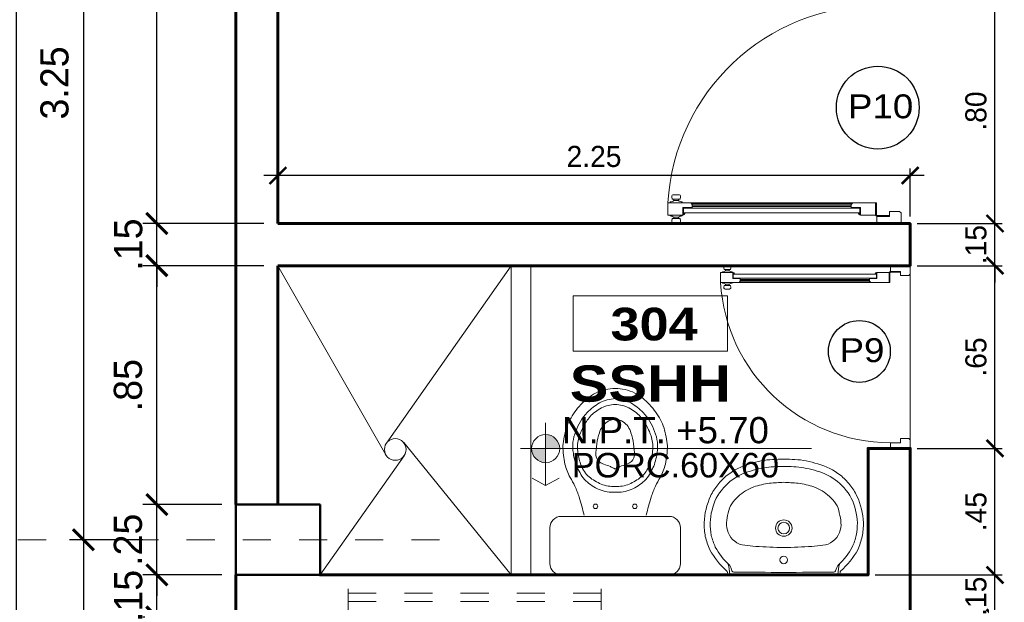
# Model space of a CAD drawing. Header units: metres. Extents: x -13 to 533, y -25 to 219.
# Tile 48 of 99: x 46.27 to 49.77, y 6.15 to 8.22. Entities that reach past the tile are written whole.
import ezdxf
from ezdxf.enums import TextEntityAlignment as Align

# ---------------------------------------------------------------- set-up
doc = ezdxf.new("R2010")
doc.units = ezdxf.units.M
doc.linetypes.add('DASHDOT', pattern=[1, 0.5, -0.25, 0, -0.25])
doc.linetypes.add('HIDDEN', pattern=[0.375, 0.25, -0.125])
for name, color, linetype, lineweight in [('COLUMNAS', 5, 'Continuous', 80), ('COTAS', 4, 'Continuous', 13), ('EJES', 251, 'Continuous', 20), ('LAYER2', 1, 'Continuous', 20), ('NPT', 255, 'Continuous', 13), ('Pluma 0.2', 252, 'Continuous', 20), ('PLUMA 0.8', 1, 'Continuous', 60), ('SANITARIOS', 54, 'Continuous', 18), ('TEXTO', 14, 'Continuous', 40), ('Textos', 7, 'Continuous', 0), ('VANOS', 254, 'Continuous', 20)]:
    doc.layers.add(name, color=color, linetype=linetype, lineweight=lineweight)
doc.layers.add('PLUMA 0.05', color=7, linetype='Continuous', lineweight=5, true_color=0x9c9c9c)
doc.layers.add('TEXTURAS', color=7, linetype='Continuous', lineweight=5, true_color=0x8a8a8a)
doc.styles.add('ARIAL BLACK', font='txt', dxfattribs={"height": 0.1})
doc.styles.add('STYLE1', font='arial.ttf', dxfattribs={"height": 0.3})
doc.styles.add('TEXTOCENT', font='GOTHIC.TTF')
doc.dimstyles.new('PLANTA50', dxfattribs={"dimscale": 0.5, "dimtxt": 0.2, "dimasz": 0.15, "dimexe": 0.1, "dimexo": 0.1, "dimgap": 0.1, "dimtad": 2, "dimzin": 7, "dimdsep": 46, "dimtxsty": 'TEXTOCENT', "dimblk": 'ARCHTICK', "dimcen": 0.2, "dimdle": 0.1, "dimclrd": 8, "dimclre": 8, "dimclrt": 256, "dimaunit": 1, "dimadec": 0, "dimazin": 0, "dimtfac": 1, "dimtix": 1, "dimtmove": 2, "dimatfit": 3, "dimldrblk": 'ARCHTICK', "dimfxl": 1, "dimtolj": 1, "dimtzin": 0, "dimarcsym": 0})

# ---------------------------------------------------------------- blocks, each defined once
blk = doc.blocks.new('1P-RAPIDJET')
at = {"layer": 'SANITARIOS'}
for p, q in [((-0.066, 0.2325), (-0.194, 0.2325)), ((-0.234, 0.1925), (-0.234, -0.1925)), ((-0.026, 0.1925), (-0.026, -0.1925)), ((-0.066, -0.2325), (-0.194, -0.2325))]:
    blk.add_line(p, q, dxfattribs=at)
blk.add_lwpolyline([(-0.6035, -0.0994, 0.110475), (-0.536, -0.14, 0.150926), (-0.4588, -0.1487, 0.078629), (-0.4065, -0.1344, 0.023063), (-0.3828, -0.1218, 0.079496), (-0.3609, -0.1041, 0.043876), (-0.343, -0.082, 0.078546), (-0.33, -0.0564, 0.12239), (-0.32, 0, 0.12239), (-0.33, 0.0564, 0.078546), (-0.343, 0.082, 0.043876), (-0.3609, 0.1041, 0.079496), (-0.3828, 0.1218, 0.023063), (-0.4065, 0.1344, 0.078629), (-0.4588, 0.1487, 0.150926), (-0.536, 0.14, 0.110475), (-0.6035, 0.0994)], format="xyb", dxfattribs=at)
blk.add_lwpolyline([(-0.632, 0, 0.124923), (-0.6199, -0.049, 0.086582), (-0.5891, -0.0895, 0.045482), (-0.5523, -0.1137, 0.073677), (-0.5089, -0.1307, 0.097099), (-0.4603, -0.1325, 0.045483), (-0.4157, -0.1213, 0.134931), (-0.3747, -0.0926, 0.067604), (-0.3487, -0.0496, 0.107442), (-0.341, 0, 0.107442), (-0.3487, 0.0496, 0.067604), (-0.3747, 0.0926, 0.134931), (-0.4157, 0.1213, 0.045483), (-0.4603, 0.1325, 0.097099), (-0.5089, 0.1307, 0.073677), (-0.5523, 0.1137, 0.045482), (-0.5891, 0.0895, 0.086582), (-0.6199, 0.049, 0.124923)], format="xyb", close=True, dxfattribs=at)
for centre in [(-0.27, 0.07), (-0.27, -0.07)]:
    blk.add_circle(centre, 0.008, dxfattribs=at)
for centre, radius, start, end in [((-0.194, 0.1925), 0.04, 90, 180), ((-0.066, 0.1925), 0.04, 0, 90), ((-0.4426, -0.2057), 0.394, 96.1855, 105.5661), ((-0.4849, -0.1004), 0.2864, 76.8945, 90.0108), ((-0.4638, -0.0084), 0.192, 61.6428, 76.8245), ((-0.4365, -0.085), 0.2848, 126.4923, 140.031), ((-0.4744, -0.0392), 0.2255, 109.1214, 125.6552), ((-0.2441, 0.3587), 0.2361, 237.0321, 245.6458), ((-0.193, 0.4582), 0.3479, 244.747, 251.691), ((0.2547, 2.0219), 1.9742, 253.6128, 255.5327), ((-0.4368, -0.0603), 0.2694, 144.0186, 151.1819), ((-0.4483, -0.055), 0.2192, 135.1371, 149.7569), ((-0.565, 0.0035), 0.1241, 165.1704, 181.6122), ((-0.544, 0.0047), 0.1442, 153.2719, 167.7777), ((-0.5537, 0.006), 0.0975, 149.5453, 166.4572), ((-0.5139, -0.0107), 0.069, 105.0207, 145.0309), ((-0.4487, -0.2082), 0.2769, 90.4579, 107.4607), ((-0.4541, 0.0351), 0.0338, 28.4628, 84.4674), ((-0.6212, -0.0401), 0.217, 21.8484, 24.9044), ((3.0083, 1.2898), 3.6487, 200.0209, 200.417), ((-0.4868, -0.0113), 0.1666, 166.0612, 176.108), ((-0.5261, 0), 0.0529, 146.9127, 213.0873), ((-0.689, -0.1256), 0.3123, 24.7212, 27.1554), ((-0.4095, 0), 0.00651, 309.8456, 50.1544), ((-0.565, -0.0035), 0.1241, 178.3878, 194.8296), ((-0.4868, 0.0113), 0.1666, 183.892, 193.9388), ((-0.5537, -0.006), 0.0975, 193.5428, 210.4547), ((-0.5139, 0.0107), 0.069, 214.9691, 254.9793), ((3.0083, -1.2898), 3.6487, 159.583, 159.9791), ((-0.689, 0.1256), 0.3123, 332.8446, 335.2788), ((-0.544, -0.0047), 0.1442, 192.2223, 206.7281), ((-0.4368, 0.0603), 0.2694, 208.8181, 215.9814), ((-0.4483, 0.055), 0.2192, 210.2431, 224.8629), ((-0.4487, 0.2082), 0.2769, 252.5393, 269.5421), ((-0.4541, -0.0351), 0.0338, 275.5326, 331.5372), ((-0.6212, 0.0401), 0.217, 335.0956, 338.1516), ((-0.4365, 0.085), 0.2848, 219.969, 233.5077), ((-0.193, -0.4582), 0.3479, 108.309, 115.253), ((0.2547, -2.0219), 1.9742, 104.4673, 106.3872), ((-0.4744, 0.0392), 0.2255, 234.3448, 250.8786), ((-0.4426, 0.2057), 0.394, 254.4339, 263.8145), ((-0.4638, 0.0084), 0.192, 283.1755, 298.3572), ((-0.2441, -0.3587), 0.2361, 114.3542, 122.9679), ((-0.4849, 0.1004), 0.2864, 269.9892, 283.1055), ((-0.194, -0.1925), 0.04, 180, 270), ((-0.066, -0.1925), 0.04, 270, 0)]:
    blk.add_arc(centre, radius, start, end, dxfattribs=at)
blk = doc.blocks.new('A$C387263C3')
at = {"layer": 'PLUMA 0.05', "lineweight": 9}
blk.add_arc((0.0378, 0.108), 0.9309, 0, 86.6744, dxfattribs=at)
at = {"layer": 'Pluma 0.2', "lineweight": 9}
for p, q in [((0.0035, 0.9893), (0.0035, 1.0121)), ((0.0035, 0.9893), (0.0035, 1.0121)), ((0.0216, 1.018), (0.0123, 1.0203)), ((0.0216, 1.018), (0.0123, 1.0203)), ((0.0216, 0.9835), (0.0216, 1.018)), ((0.0216, 0.9835), (0.0216, 1.018)), ((0.0216, 1.0109), (0.0277, 1.0109)), ((0.0216, 1.0109), (0.0277, 1.0109)), ((0.0277, 0.9906), (0.0277, 1.0109)), ((0.0277, 0.9906), (0.0277, 1.0109)), ((0.0334, 1.027), (0.0378, 1.027)), ((0.0334, 1.027), (0.0378, 1.027)), ((0.0918, 1.0373), (0.0378, 1.0373)), ((0.0378, 1.0373), (0.0918, 1.0373)), ((0.0378, 0.9705), (0.0378, 1.0373)), ((0.0918, 1.0373), (0.0378, 1.0373)), ((0.0378, 1.0373), (0.0918, 1.0373)), ((0.0378, 0.9705), (0.0378, 1.0373)), ((0.0918, 0.9362), (0.0918, 1.0373)), ((0.0918, 0.9362), (0.0918, 1.0373)), ((0.0962, 1.027), (0.0918, 1.027)), ((0.0962, 1.027), (0.0918, 1.027)), ((0.108, 1.0109), (0.1019, 1.0109)), ((0.1019, 0.9906), (0.1019, 1.0109)), ((0.108, 1.0109), (0.1019, 1.0109)), ((0.1019, 0.9906), (0.1019, 1.0109)), ((0.108, 1.018), (0.1192, 1.0203)), ((0.108, 1.018), (0.1192, 1.0203)), ((0.108, 0.9835), (0.108, 1.018)), ((0.108, 0.9835), (0.108, 1.018)), ((0.128, 0.9893), (0.128, 1.0121)), ((0.128, 0.9893), (0.128, 1.0121)), ((0.0005, 0.997), (0.0005, 1.0044)), ((0.0005, 1.0044), (0.0035, 1.0044)), ((0.0005, 0.997), (0.0005, 1.0044)), ((0.0005, 1.0044), (0.0035, 1.0044)), ((0.0035, 0.997), (0.0005, 0.997)), ((0.0035, 0.997), (0.0005, 0.997)), ((0.0035, 1.0044), (0.0035, 0.997)), ((0.0035, 1.0044), (0.0035, 0.997)), ((0.0216, 0.9835), (0.0123, 0.9812)), ((0.0216, 0.9835), (0.0123, 0.9812)), ((0.0216, 0.9906), (0.0277, 0.9906)), ((0.0216, 0.9906), (0.0277, 0.9906)), ((0.0334, 0.9744), (0.0378, 0.9744)), ((0.0334, 0.9744), (0.0378, 0.9744)), ((0.0706, 0.9705), (0.0378, 0.9705)), ((0.0706, 0.9705), (0.0378, 0.9705)), ((0.0447, 0.9683), (0.0378, 0.9683)), ((0.0447, 0.9683), (0.0378, 0.9683)), ((0.0447, 0.9614), (0.0447, 0.9683)), ((0.0447, 0.9614), (0.0447, 0.9683)), ((0.0468, 0.9683), (0.0684, 0.9683)), ((0.0684, 0.9683), (0.0468, 0.9683)), ((0.0468, 0.5394), (0.0468, 0.9683)), ((0.0468, 0.514), (0.0468, 0.9683)), ((0.0468, 0.9683), (0.0684, 0.9683)), ((0.0684, 0.9683), (0.0468, 0.9683)), ((0.0468, 0.5394), (0.0468, 0.9683)), ((0.0468, 0.514), (0.0468, 0.9683)), ((0.0684, 0.9293), (0.0684, 0.9683)), ((0.0684, 0.9293), (0.0684, 0.9683)), ((0.0706, 0.9293), (0.0706, 0.9705)), ((0.0706, 0.9293), (0.0706, 0.9705)), ((0.0962, 0.9744), (0.0918, 0.9744)), ((0.0962, 0.9744), (0.0918, 0.9744)), ((0.108, 0.9906), (0.1019, 0.9906)), ((0.108, 0.9906), (0.1019, 0.9906)), ((0.108, 0.9835), (0.1192, 0.9812)), ((0.108, 0.9835), (0.1192, 0.9812)), ((0.0684, 0.9293), (0.0676, 0.9285)), ((0.0684, 0.9293), (0.0676, 0.9285)), ((0.0684, 0.9276), (0.0676, 0.9285)), ((0.0684, 0.9276), (0.0676, 0.9285)), ((0.0684, 0.5394), (0.0684, 0.9276)), ((0.0684, 0.514), (0.0684, 0.9276)), ((0.0684, 0.5394), (0.0684, 0.9276)), ((0.0684, 0.514), (0.0684, 0.9276)), ((0.0849, 0.9293), (0.0706, 0.9293)), ((0.0849, 0.9293), (0.0706, 0.9293)), ((0.0754, 0.2225), (0.0754, 0.9293)), ((0.0754, 0.2225), (0.0754, 0.9293)), ((0.0818, 0.2225), (0.0818, 0.9293)), ((0.0818, 0.2225), (0.0818, 0.9293)), ((0.0849, 0.9293), (0.0918, 0.9362)), ((0.0849, 0.9293), (0.0918, 0.9362)), ((0.0882, 0.2193), (0.0882, 0.9325)), ((0.0882, 0.2193), (0.0882, 0.9325)), ((0.09, 0.2174), (0.09, 0.9344)), ((0.09, 0.2174), (0.09, 0.9344)), ((0.0918, 0.2156), (0.0918, 0.9362)), ((0.0918, 0.2156), (0.0918, 0.9362)), ((0.0468, 0.5394), (0.0468, 0.1835)), ((0.0468, 0.5394), (0.0468, 0.1835)), ((0.0684, 0.5394), (0.0684, 0.2242)), ((0.0684, 0.5394), (0.0684, 0.2242)), ((0.0468, 0.514), (0.0468, 0.1835)), ((0.0468, 0.514), (0.0468, 0.1835)), ((0.0684, 0.514), (0.0684, 0.2242)), ((0.0684, 0.514), (0.0684, 0.2242)), ((0.0684, 0.2242), (0.0676, 0.2233)), ((0.0684, 0.2242), (0.0676, 0.2233)), ((0.0684, 0.2225), (0.0676, 0.2233)), ((0.0684, 0.2225), (0.0676, 0.2233)), ((0.0684, 0.2225), (0.0684, 0.1835)), ((0.0684, 0.2225), (0.0684, 0.1835)), ((0.0706, 0.2225), (0.0706, 0.1813)), ((0.0849, 0.2225), (0.0706, 0.2225)), ((0.0706, 0.2225), (0.0706, 0.1813)), ((0.0849, 0.2225), (0.0706, 0.2225)), ((0.0849, 0.2225), (0.0918, 0.2156)), ((0.0849, 0.2225), (0.0918, 0.2156)), ((0.0447, 0.1835), (0.0378, 0.1835)), ((0.0447, 0.1835), (0.0378, 0.1835)), ((0.0378, 0.1813), (0.0378, 0.1145)), ((0.0706, 0.1813), (0.0378, 0.1813)), ((0.0378, 0.1813), (0.0378, 0.1145)), ((0.0706, 0.1813), (0.0378, 0.1813)), ((0.0447, 0.1904), (0.0447, 0.1835)), ((0.0447, 0.1904), (0.0447, 0.1835)), ((0.0468, 0.1835), (0.0684, 0.1835)), ((0.0684, 0.1835), (0.0468, 0.1835)), ((0.0468, 0.1835), (0.0684, 0.1835)), ((0.0684, 0.1835), (0.0468, 0.1835)), ((0.0918, 0.2156), (0.0918, 0.1145)), ((0.0918, 0.2156), (0.0918, 0.1145)), ((0, 0), (0, 0.108)), ((0, 0.108), (0.0313, 0.108)), ((0, 0), (0, 0.108)), ((0, 0.108), (0.0313, 0.108)), ((0.0313, 0.0518), (0.0313, 0.108)), ((0.0313, 0.0518), (0.0313, 0.108)), ((0.0335, 0.054), (0.0335, 0.108)), ((0.0335, 0.108), (0.0356, 0.108)), ((0.0335, 0.054), (0.0335, 0.108)), ((0.0335, 0.108), (0.0356, 0.108)), ((0.0356, 0.054), (0.0356, 0.108)), ((0.0356, 0.054), (0.0356, 0.108)), ((0.0918, 0.1145), (0.0378, 0.1145)), ((0.0378, 0.1145), (0.0918, 0.1145)), ((0.0918, 0.1145), (0.0378, 0.1145)), ((0.0378, 0.1145), (0.0918, 0.1145)), ((0.0378, 0.1102), (0.0378, 0.1123)), ((0.0918, 0.1123), (0.0378, 0.1123)), ((0.0378, 0.1102), (0.0378, 0.1123)), ((0.0918, 0.1123), (0.0378, 0.1123)), ((0.0378, 0.1102), (0.0918, 0.1102)), ((0.0378, 0.1102), (0.0918, 0.1102)), ((0.0918, 0.1123), (0.0918, 0.1102)), ((0.0918, 0.1123), (0.0918, 0.1102)), ((0.9687, 0.0518), (0.9687, 0.108)), ((1, 0.108), (0.9687, 0.108)), ((0.9687, 0.0518), (0.9687, 0.108)), ((1, 0.108), (0.9687, 0.108)), ((1, 0), (1, 0.108)), ((1, 0), (1, 0.108)), ((0.0313, 0.0518), (0.054, 0.0518)), ((0.0313, 0.0518), (0.054, 0.0518)), ((0.0356, 0.054), (0.0335, 0.054)), ((0.0356, 0.054), (0.0335, 0.054)), ((0.054, 0.0069), (0.054, 0.0518)), ((0.054, 0.0069), (0.054, 0.0518)), ((0.9687, 0.0518), (0.946, 0.0518)), ((0.946, 0.0069), (0.946, 0.0518)), ((0.9687, 0.0518), (0.946, 0.0518)), ((0.946, 0.0069), (0.946, 0.0518)), ((0, 0), (0.0471, 0)), ((0, 0), (0.0471, 0)), ((0.0471, 0), (0.054, 0.0069)), ((0.0471, 0), (0.054, 0.0069)), ((0.9529, 0), (0.946, 0.0069)), ((0.9529, 0), (0.946, 0.0069)), ((1, 0), (0.9529, 0)), ((1, 0), (0.9529, 0))]:
    blk.add_line(p, q, dxfattribs=at)
for centre, major_axis, ratio, start_param, end_param in [((0.0116, 1.0121), (0.00575, 0.00575), 1, 0.703792, 2.356194), ((0.0116, 1.0121), (0.00575, 0.00575), 1, 0.703792, 2.356194), ((0.0078, 1.0271), (0.0182, 0.0182), 1, -1.468973, -0.787147), ((0.0078, 1.0271), (0.0182, 0.0182), 1, -1.468973, -0.787147), ((0.1218, 1.0271), (0.0182, -0.0182), 1, 3.92874, 4.610566), ((0.1218, 1.0271), (0.0182, -0.0182), 1, 3.92874, 4.610566), ((0.1198, 1.0121), (0.00575, 0.00575), 1, -0.785398, 0.867005), ((0.1198, 1.0121), (0.00575, 0.00575), 1, -0.785398, 0.867005), ((0.0116, 0.9893), (0.00575, -0.00575), 1, 3.926991, 5.579394), ((0.0116, 0.9893), (0.00575, -0.00575), 1, 3.926991, 5.579394), ((0.0078, 0.9744), (0.0182, -0.0182), 1, 0.787147, 1.468973), ((0.0078, 0.9744), (0.0182, -0.0182), 1, 0.787147, 1.468973), ((0.0447, 0.9683), (0.00485, -0.00485), 1, 3.926991, 5.497787), ((0.0447, 0.9683), (0.00485, -0.00485), 1, 3.926991, 5.497787), ((0.1218, 0.9744), (0.0182, 0.0182), 1, 1.672619, 2.354445), ((0.1218, 0.9744), (0.0182, 0.0182), 1, 1.672619, 2.354445), ((0.1198, 0.9893), (0.00575, -0.00575), 1, 5.41618, 7.068584), ((0.1198, 0.9893), (0.00575, -0.00575), 1, 5.41618, 7.068584), ((0.0447, 0.1835), (0.00485, 0.00485), 1, 0.785398, 2.356194), ((0.0447, 0.1835), (0.00485, 0.00485), 1, 0.785398, 2.356194), ((0.0356, 0.1102), (0.00153, 0.00153), 0.999998, 2.531896, 8.815081), ((0.0356, 0.1102), (0.00153, 0.00153), 0.999998, 2.531896, 8.815081)]:
    blk.add_ellipse(centre, major_axis=major_axis, ratio=ratio, start_param=start_param, end_param=end_param, dxfattribs=at)
blk = doc.blocks.new('2P-ACQUABELL')
at = {"layer": 'SANITARIOS'}
for p, q in [((-0.2215, -0.0335), (-0.2224, -0.0408)), ((-0.2175, -0.03), (0.2175, -0.03)), ((-0.2134, -0.0335), (-0.2174, -0.0638)), ((0.2134, -0.0335), (0.2174, -0.0638)), ((0.2215, -0.0335), (0.2224, -0.0408)), ((-0.2051, -0.0455), (-0.2096, -0.0595)), ((0.2051, -0.0455), (0.2096, -0.0595))]:
    blk.add_line(p, q, dxfattribs=at)
for centre, radius in [((0, -0.089), 0.015), ((0, -0.215), 0.0325), ((0, -0.215), 0.023)]:
    blk.add_circle(centre, radius, dxfattribs=at)
for centre, radius, start, end in [((-0.2175, -0.034), 0.004, 90, 172.4054), ((-0.2094, -0.034), 0.004, 90, 172.4054), ((0.2094, -0.034), 0.004, 7.5946, 90), ((0.2175, -0.034), 0.004, 7.5946, 90), ((-0.0249, -0.2739), 0.3038, 131.1373, 151.6384), ((-0.0249, -0.2739), 0.2798, 133.0884, 151.4601), ((-0.2294, -0.0399), 0.007, 311.1373, 352.4054), ((-0.2412, -0.0606), 0.024, 315.3999, 352.4054), ((-0.2324, -0.0521), 0.024, 313.0884, 341.9333), ((-0.1972, -0.0499), 0.009, 90.5514, 150.4426), ((0, -20.5436), 20.5036, 89.44861, 90.55139), ((0.1972, -0.0499), 0.009, 29.5574, 89.4486), ((0.2324, -0.0521), 0.024, 198.0667, 226.9116), ((0.0249, -0.2739), 0.2798, 28.5399, 46.9116), ((0.2412, -0.0606), 0.024, 187.5946, 224.6001), ((0.2294, -0.0399), 0.007, 187.5946, 228.8627), ((0.0249, -0.2739), 0.3038, 28.3616, 48.8627), ((-0.0075, -0.2576), 0.3122, 155.7961, 165.8494), ((-0.0075, -0.2576), 0.2882, 155.9695, 165.6766), ((-0.1469, -0.2242), 0.0776, 95.375, 159.6774), ((-0.0888, -0.5935), 0.4512, 92.8254, 98.3234), ((0.0309, -2.1427), 2.0049, 90.8834, 94.0611), ((-0.0309, -2.1427), 2.0049, 85.9389, 89.1166), ((0.0888, -0.5935), 0.4512, 81.6766, 87.1746), ((0.1469, -0.2242), 0.0776, 20.3226, 84.625), ((0.0075, -0.2576), 0.2882, 14.3234, 24.0305), ((0.0075, -0.2576), 0.3122, 14.1506, 24.2039), ((0, -0.236), 0.315, 170, 180), ((0, -0.236), 0.291, 170.1713, 179.8942), ((0, -0.236), 0.291, 0.1058, 9.8287), ((0, -0.236), 0.315, 360, 10), ((-0.1434, -0.2297), 0.0829, 156.9322, 184.3334), ((0.1434, -0.2297), 0.0829, 355.6666, 23.0678), ((-0.0334, -0.2234), 0.2819, 182.5589, 204.7332), ((-0.0334, -0.2234), 0.2579, 182.6778, 182.7973), ((-0.093, -0.2325), 0.198, 181.0271, 195.6927), ((-0.0838, -0.2324), 0.1422, 181.4363, 197.2981), ((0.0838, -0.2324), 0.1422, 342.7019, 358.5637), ((0.093, -0.2325), 0.198, 344.3073, 358.9729), ((0.0334, -0.2234), 0.2819, 335.2668, 357.4411), ((0.0334, -0.2234), 0.2579, 357.2027, 357.3222), ((-0.1069, -0.2497), 0.1804, 191.6033, 223.3179), ((-0.1188, -0.257), 0.1023, 189.9961, 211.8152), ((-0.0923, -0.2367), 0.1356, 213.1837, 229.6305), ((0.0923, -0.2367), 0.1356, 310.3695, 326.8163), ((0.1188, -0.257), 0.1023, 328.1848, 350.0039), ((0.1069, -0.2497), 0.1804, 316.6821, 348.3967), ((-0.0964, -0.2501), 0.2135, 205.2834, 219.6859), ((-0.0645, -0.2208), 0.166, 225.857, 250.8658), ((0.0645, -0.2208), 0.166, 289.1342, 314.143), ((0.0964, -0.2501), 0.2135, 320.3141, 334.7166), ((-0.0969, -0.2606), 0.2066, 217.5489, 232.134), ((-0.0773, -0.2365), 0.2113, 220.4156, 246.175), ((-0.017, -0.0764), 0.3181, 251.3145, 262.8177), ((0.017, -0.0764), 0.3181, 277.1823, 288.6855), ((0.0773, -0.2365), 0.2113, 293.825, 319.5844), ((0.0969, -0.2606), 0.2066, 307.866, 322.4511), ((-0.0691, -0.2296), 0.2481, 231.4624, 254.7164), ((0.0256, 0.3708), 0.7672, 263.8332, 268.0847), ((-0.0256, 0.3708), 0.7672, 271.9153, 276.1668), ((0.0691, -0.2296), 0.2481, 285.2836, 308.5376), ((-0.0011, -0.011), 0.4489, 248.9077, 260.0029), ((-0.0007, 0.0611), 0.5201, 261.3387, 270.0751), ((0.0007, 0.0611), 0.5201, 269.9249, 278.6613), ((0.0011, -0.011), 0.4489, 279.9971, 291.0923), ((0.0048, -0.0072), 0.4823, 253.2133, 258.7957), ((-0.0338, -0.2315), 0.2548, 257.5119, 267.6876), ((-0.3302, -7.7988), 7.3182, 87.41394, 87.75957), ((0.3302, -7.7988), 7.3182, 92.24043, 92.58606), ((0.0338, -0.2315), 0.2548, 272.3124, 282.4881), ((-0.0048, -0.0072), 0.4823, 281.2043, 286.7867)]:
    blk.add_arc(centre, radius, start, end, dxfattribs=at)
blk = doc.blocks.new('_ARCHTICK')
at = {"color": 0, "linetype": 'ByBlock', "const_width": 0.15}
blk.add_lwpolyline([(-0.5, -0.5), (0.5, 0.5)], dxfattribs=at)
blk = doc.blocks.new('*D400')
at = {"layer": 'COTAS', "color": 8, "lineweight": -2, "transparency": 16777216}
for p, q in [((46.2553, 20.05), (46.2553, -0.05)), ((46.9871, 20), (46.2053, 20)), ((46.9371, 0), (46.2053, 0))]:
    blk.add_line(p, q, dxfattribs=at)
at = {"layer": 'Defpoints', "color": 0, "lineweight": 5, "transparency": 16777216}
for p in [(47.0371, 20), (46.2553, 0), (46.9871, 0)]:
    blk.add_point(p, dxfattribs=at)
at = {"layer": 'COTAS', "color": 8, "lineweight": -2, "transparency": 16777216, "xscale": 0.075, "yscale": 0.075, "zscale": 0.075}
for p, rotation in [((46.2553, 20), 90), ((46.2553, 0), 270)]:
    blk.add_blockref('_ARCHTICK', p, dxfattribs=dict(at, rotation=rotation))
at = {"layer": 'COTAS', "transparency": 16777216, "insert": (46.1527, 10), "char_height": 0.1, "attachment_point": 5, "rotation": 90, "style": 'TEXTOCENT'}
blk.add_mtext('\\A1;20.00', dxfattribs=at)
blk = doc.blocks.new('A$C7ABB6997')
at = {"layer": 'EJES', "color": 250, "linetype": 'DASHDOT', "ltscale": 0.01}
blk.add_line((0.22, 0.6), (0.22, 2.75), dxfattribs=at)
at = {"layer": 'EJES', "color": 250, "lineweight": 40}
blk.add_circle((0.22, 2.97), 0.22, dxfattribs=at)
blk = doc.blocks.new('*D405')
at = {"layer": 'COTAS', "color": 8, "lineweight": -2, "transparency": 16777216}
for p, q in [((46.7563, 6.25), (46.7563, 6.325)), ((46.9871, 6.25), (46.7063, 6.25)), ((46.7563, 6.1), (46.7563, 6.25)), ((46.9871, 6.1), (46.7063, 6.1)), ((46.7563, 6.1), (46.7563, 6.025))]:
    blk.add_line(p, q, dxfattribs=at)
at = {"layer": 'Defpoints', "color": 0, "lineweight": 5, "transparency": 16777216}
for p in [(46.7563, 6.25), (47.0371, 6.25), (47.0371, 6.1)]:
    blk.add_point(p, dxfattribs=at)
at = {"layer": 'COTAS', "color": 8, "lineweight": -2, "transparency": 16777216, "xscale": 0.075, "yscale": 0.075, "zscale": 0.075}
for p, rotation in [((46.7563, 6.25), 270), ((46.7563, 6.1), 90)]:
    blk.add_blockref('_ARCHTICK', p, dxfattribs=dict(at, rotation=rotation))
at = {"layer": 'COTAS', "transparency": 16777216, "insert": (46.655, 6.175), "char_height": 0.1, "attachment_point": 5, "rotation": 90, "style": 'TEXTOCENT'}
blk.add_mtext('\\A1;.15', dxfattribs=at)
blk = doc.blocks.new('*D406')
at = {"layer": 'COTAS', "color": 8, "lineweight": -2, "transparency": 16777216}
for p, q in [((46.7563, 6.45), (46.7563, 7.4)), ((47.1371, 7.35), (46.7063, 7.35)), ((46.9871, 6.5), (46.7063, 6.5))]:
    blk.add_line(p, q, dxfattribs=at)
at = {"layer": 'Defpoints', "color": 0, "lineweight": 5, "transparency": 16777216}
for p in [(46.7563, 7.35), (47.1871, 7.35), (47.0371, 6.5)]:
    blk.add_point(p, dxfattribs=at)
at = {"layer": 'COTAS', "color": 8, "lineweight": -2, "transparency": 16777216, "xscale": 0.075, "yscale": 0.075, "zscale": 0.075}
for p, rotation in [((46.7563, 7.35), 90), ((46.7563, 6.5), 270)]:
    blk.add_blockref('_ARCHTICK', p, dxfattribs=dict(at, rotation=rotation))
at = {"layer": 'COTAS', "transparency": 16777216, "insert": (46.6538, 6.925), "char_height": 0.1, "attachment_point": 5, "rotation": 90, "style": 'TEXTOCENT'}
blk.add_mtext('\\A1;.85', dxfattribs=at)
blk = doc.blocks.new('*D415')
at = {"layer": 'COTAS', "color": 8, "lineweight": -2, "transparency": 16777216}
for p, q in [((46.495, 6.425), (46.495, 3.525)), ((46.7063, 6.375), (46.445, 6.375)), ((46.7063, 3.575), (46.445, 3.575))]:
    blk.add_line(p, q, dxfattribs=at)
at = {"layer": 'Defpoints', "color": 0, "lineweight": 5, "transparency": 16777216}
for p in [(46.7563, 6.375), (46.495, 3.575), (46.7563, 3.575)]:
    blk.add_point(p, dxfattribs=at)
at = {"layer": 'COTAS', "color": 8, "lineweight": -2, "transparency": 16777216, "xscale": 0.075, "yscale": 0.075, "zscale": 0.075}
for p, rotation in [((46.495, 6.375), 90), ((46.495, 3.575), 270)]:
    blk.add_blockref('_ARCHTICK', p, dxfattribs=dict(at, rotation=rotation))
at = {"layer": 'COTAS', "transparency": 16777216, "insert": (46.3925, 4.975), "char_height": 0.1, "attachment_point": 5, "rotation": 90, "style": 'TEXTOCENT'}
blk.add_mtext('\\A1;2.80', dxfattribs=at)
blk = doc.blocks.new('*D420')
at = {"layer": 'COTAS', "color": 8, "lineweight": -2, "transparency": 16777216}
for p, q in [((46.7563, 6.5), (46.7563, 6.575)), ((46.9871, 6.5), (46.7063, 6.5)), ((46.7563, 6.25), (46.7563, 6.5)), ((46.9871, 6.25), (46.7063, 6.25)), ((46.7563, 6.25), (46.7563, 6.175))]:
    blk.add_line(p, q, dxfattribs=at)
at = {"layer": 'Defpoints', "color": 0, "lineweight": 5, "transparency": 16777216}
for p in [(46.7563, 6.5), (47.0371, 6.5), (47.0371, 6.25)]:
    blk.add_point(p, dxfattribs=at)
at = {"layer": 'COTAS', "color": 8, "lineweight": -2, "transparency": 16777216, "xscale": 0.075, "yscale": 0.075, "zscale": 0.075}
for p, rotation in [((46.7563, 6.5), 270), ((46.7563, 6.25), 90)]:
    blk.add_blockref('_ARCHTICK', p, dxfattribs=dict(at, rotation=rotation))
at = {"layer": 'COTAS', "transparency": 16777216, "insert": (46.6538, 6.375), "char_height": 0.1, "attachment_point": 5, "rotation": 90, "style": 'TEXTOCENT'}
blk.add_mtext('\\A1;.25', dxfattribs=at)
blk = doc.blocks.new('*D423')
at = {"layer": 'COTAS', "color": 8, "lineweight": -2, "transparency": 16777216}
for p, q in [((46.495, 9.675), (46.495, 6.325)), ((46.7063, 9.625), (46.445, 9.625)), ((46.7063, 6.375), (46.445, 6.375))]:
    blk.add_line(p, q, dxfattribs=at)
at = {"layer": 'Defpoints', "color": 0, "lineweight": 5, "transparency": 16777216}
for p in [(46.7563, 9.625), (46.495, 6.375), (46.7563, 6.375)]:
    blk.add_point(p, dxfattribs=at)
at = {"layer": 'COTAS', "color": 8, "lineweight": -2, "transparency": 16777216, "xscale": 0.075, "yscale": 0.075, "zscale": 0.075}
for p, rotation in [((46.495, 9.625), 90), ((46.495, 6.375), 270)]:
    blk.add_blockref('_ARCHTICK', p, dxfattribs=dict(at, rotation=rotation))
at = {"layer": 'COTAS', "transparency": 16777216, "insert": (46.3925, 8), "char_height": 0.1, "attachment_point": 5, "rotation": 90, "style": 'TEXTOCENT'}
blk.add_mtext('\\A1;3.25', dxfattribs=at)
blk = doc.blocks.new('rtyjety')
at = {"layer": 'NPT', "lineweight": 20, "extrusion": (-1.47885e-11, -2.65303e-07, 1)}
h = blk.add_hatch(color=256, dxfattribs=at)
h.paths.add_polyline_path([(-24.4202, -23.5312), (-24.4202, -23.6249), (-24.3264, -23.6249, 0.414214)])
h.paths.add_polyline_path([(-24.4202, -23.6249), (-24.5139, -23.6249, 0.414214), (-24.4202, -23.7187)])
at = {"layer": 'NPT', "lineweight": 20, "extrusion": (-1.2658e-11, -2.65304e-07, 1)}
for p, q in [((-24.4202, -23.4537, 0), (-24.4202, -23.8712, 0)), ((-24.5882, -23.6249, 0), (-22.6454, -23.6249, 0)), ((-24.4202, -23.8712, 0), (-24.5106, -23.8231, 0)), ((-24.4202, -23.8712, 0), (-24.3297, -23.8231, 0))]:
    blk.add_line(p, q, dxfattribs=at)
blk.add_circle((-24.4202, -23.6249, 0), 0.0938, dxfattribs=at)
blk = doc.blocks.new('NOMBRES AMBIENTES DIFER 1')
at = {"layer": 'Textos', "color": 8}
blk.add_lwpolyline([(0.2431, 1.3421), (1.6002, 1.3421), (1.6002, 0.8577), (0.2431, 0.8577)], close=True, dxfattribs=at)
at = {"layer": 'NPT', "extrusion": (1.2658e-11, 2.65304e-07, 1), "xscale": 1.318472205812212, "yscale": 1.318472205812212, "zscale": 1.318472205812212, "rotation": 359.9999999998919}
blk.add_blockref('rtyjety', (32.1973, 31.148, 0), dxfattribs=at)
at = {"layer": 'Textos', "color": 30, "style": 'STYLE1'}
blk.add_text('N.P.T.', height=0.23073, rotation=360, dxfattribs=at).set_placement((0.1446, 0.0462))
at = {"layer": 'Textos', "color": 8, "style": 'ARIAL BLACK'}
blk.add_attdef('B-300', text='', height=0.2873, rotation=360, dxfattribs=at).set_placement((0.9542, 0.9513), align=Align.CENTER)
at = {"layer": 'Textos', "style": 'ARIAL BLACK'}
blk.add_attdef('NOMBRE', text='', height=0.3193, rotation=360, dxfattribs=at).set_placement((1.0124, 0.4133), align=Align.CENTER)
at = {"layer": 'Textos', "color": 30, "style": 'STYLE1'}
blk.add_attdef('0.00', (1.1488, 0.0464), '', height=0.2307, rotation=360, dxfattribs=at)
at = {"layer": 'Textos', "color": 35, "style": 'STYLE1'}
for tag, p in [('PISO:', (0.186, -0.4679)), ('SERIE', (0.1607, -0.763)), ('COLOR', (0.119, -1.0932))]:
    blk.add_attdef(tag, p, '', height=0.2154, rotation=360, dxfattribs=at)
blk = doc.blocks.new('*D489')
at = {"layer": 'COTAS', "color": 8, "lineweight": -2, "transparency": 16777216}
for p, q in [((46.7563, 7.5), (46.7563, 7.575)), ((47.1371, 7.5), (46.7063, 7.5)), ((46.7563, 7.35), (46.7563, 7.5)), ((47.1371, 7.35), (46.7063, 7.35)), ((46.7563, 7.35), (46.7563, 7.275))]:
    blk.add_line(p, q, dxfattribs=at)
at = {"layer": 'Defpoints', "color": 0, "lineweight": 5, "transparency": 16777216}
for p in [(46.7563, 7.5), (47.1871, 7.5), (47.1871, 7.35)]:
    blk.add_point(p, dxfattribs=at)
at = {"layer": 'COTAS', "color": 8, "lineweight": -2, "transparency": 16777216, "xscale": 0.075, "yscale": 0.075, "zscale": 0.075}
for p, rotation in [((46.7563, 7.5), 270), ((46.7563, 7.35), 90)]:
    blk.add_blockref('_ARCHTICK', p, dxfattribs=dict(at, rotation=rotation))
at = {"layer": 'COTAS', "transparency": 16777216, "insert": (46.655, 7.425), "char_height": 0.1, "attachment_point": 5, "rotation": 90, "style": 'TEXTOCENT'}
blk.add_mtext('\\A1;.15', dxfattribs=at)
blk = doc.blocks.new('*D490')
at = {"layer": 'COTAS', "color": 8, "lineweight": -2, "transparency": 16777216}
for p, q in [((46.7563, 7.45), (46.7563, 9.55)), ((46.9871, 9.5), (46.7063, 9.5)), ((47.1371, 7.5), (46.7063, 7.5))]:
    blk.add_line(p, q, dxfattribs=at)
at = {"layer": 'Defpoints', "color": 0, "lineweight": 5, "transparency": 16777216}
for p in [(46.7563, 9.5), (47.0371, 9.5), (47.1871, 7.5)]:
    blk.add_point(p, dxfattribs=at)
at = {"layer": 'COTAS', "color": 8, "lineweight": -2, "transparency": 16777216, "xscale": 0.075, "yscale": 0.075, "zscale": 0.075}
for p, rotation in [((46.7563, 9.5), 90), ((46.7563, 7.5), 270)]:
    blk.add_blockref('_ARCHTICK', p, dxfattribs=dict(at, rotation=rotation))
at = {"layer": 'COTAS', "transparency": 16777216, "insert": (46.6538, 8.5), "char_height": 0.1, "attachment_point": 5, "rotation": 90, "style": 'TEXTOCENT'}
blk.add_mtext('\\A1;2.00', dxfattribs=at)
blk = doc.blocks.new('*D500')
at = {"layer": 'COTAS', "color": 251, "linetype": 'Continuous', "lineweight": -2, "transparency": 16777216}
for p, q in [((49.7386, 6.25), (49.7386, 6.31)), ((49.3121, 6.25), (49.7636, 6.25)), ((49.7386, 6.0981), (49.7386, 6.25)), ((49.4615, 6.0981), (49.7636, 6.0981)), ((49.7386, 6.0981), (49.7386, 6.0381))]:
    blk.add_line(p, q, dxfattribs=at)
at = {"layer": 'Defpoints', "color": 0, "linetype": 'Continuous', "lineweight": 5, "transparency": 16777216}
for p in [(49.2871, 6.25), (49.7386, 6.25), (49.4365, 6.0981)]:
    blk.add_point(p, dxfattribs=at)
at = {"layer": 'COTAS', "color": 251, "linetype": 'Continuous', "lineweight": -2, "transparency": 16777216, "xscale": 0.06, "yscale": 0.06, "zscale": 0.06}
for p, rotation in [((49.7386, 6.25), 270), ((49.7386, 6.0981), 90)]:
    blk.add_blockref('_ARCHTICK', p, dxfattribs=dict(at, rotation=rotation))
at = {"layer": 'COTAS', "color": 2, "linetype": 'Continuous', "lineweight": 5, "transparency": 16777216, "insert": (49.6711, 6.1741), "char_height": 0.075, "attachment_point": 5, "rotation": 90}
blk.add_mtext('\\A1;.15', dxfattribs=at)
blk = doc.blocks.new('*D501')
at = {"layer": 'COTAS', "color": 251, "linetype": 'Continuous', "lineweight": -2, "transparency": 16777216}
for p, q in [((49.7386, 6.2), (49.7386, 6.75)), ((49.4621, 6.7), (49.7636, 6.7)), ((49.3121, 6.25), (49.7636, 6.25))]:
    blk.add_line(p, q, dxfattribs=at)
at = {"layer": 'Defpoints', "color": 0, "linetype": 'Continuous', "lineweight": 5, "transparency": 16777216}
for p in [(49.4371, 6.7), (49.7386, 6.7), (49.2871, 6.25)]:
    blk.add_point(p, dxfattribs=at)
at = {"layer": 'COTAS', "color": 251, "linetype": 'Continuous', "lineweight": -2, "transparency": 16777216, "xscale": 0.06, "yscale": 0.06, "zscale": 0.06}
for p, rotation in [((49.7386, 6.7), 90), ((49.7386, 6.25), 270)]:
    blk.add_blockref('_ARCHTICK', p, dxfattribs=dict(at, rotation=rotation))
at = {"layer": 'COTAS', "color": 2, "linetype": 'Continuous', "lineweight": 5, "transparency": 16777216, "insert": (49.6711, 6.475), "char_height": 0.075, "attachment_point": 5, "rotation": 90}
blk.add_mtext('\\A1;.45', dxfattribs=at)
blk = doc.blocks.new('*D502')
at = {"layer": 'COTAS', "color": 251, "linetype": 'Continuous', "lineweight": -2, "transparency": 16777216}
for p, q in [((49.7386, 6.65), (49.7386, 7.4)), ((49.4615, 7.35), (49.7636, 7.35)), ((49.4621, 6.7), (49.7636, 6.7))]:
    blk.add_line(p, q, dxfattribs=at)
at = {"layer": 'Defpoints', "color": 0, "linetype": 'Continuous', "lineweight": 5, "transparency": 16777216}
for p in [(49.4365, 7.35), (49.7386, 7.35), (49.4371, 6.7)]:
    blk.add_point(p, dxfattribs=at)
at = {"layer": 'COTAS', "color": 251, "linetype": 'Continuous', "lineweight": -2, "transparency": 16777216, "xscale": 0.06, "yscale": 0.06, "zscale": 0.06}
for p, rotation in [((49.7386, 7.35), 90), ((49.7386, 6.7), 270)]:
    blk.add_blockref('_ARCHTICK', p, dxfattribs=dict(at, rotation=rotation))
at = {"layer": 'COTAS', "color": 2, "linetype": 'Continuous', "lineweight": 5, "transparency": 16777216, "insert": (49.6711, 7.025), "char_height": 0.075, "attachment_point": 5, "rotation": 90}
blk.add_mtext('\\A1;.65', dxfattribs=at)
blk = doc.blocks.new('*D503')
at = {"layer": 'COTAS', "color": 251, "linetype": 'Continuous', "lineweight": -2, "transparency": 16777216}
for p, q in [((49.7386, 7.5), (49.7386, 7.56)), ((49.4615, 7.5), (49.7636, 7.5)), ((49.7386, 7.35), (49.7386, 7.5)), ((49.4615, 7.35), (49.7636, 7.35)), ((49.7386, 7.35), (49.7386, 7.29))]:
    blk.add_line(p, q, dxfattribs=at)
at = {"layer": 'Defpoints', "color": 0, "linetype": 'Continuous', "lineweight": 5, "transparency": 16777216}
for p in [(49.4365, 7.5), (49.7386, 7.5), (49.4365, 7.35)]:
    blk.add_point(p, dxfattribs=at)
at = {"layer": 'COTAS', "color": 251, "linetype": 'Continuous', "lineweight": -2, "transparency": 16777216, "xscale": 0.06, "yscale": 0.06, "zscale": 0.06}
for p, rotation in [((49.7386, 7.5), 270), ((49.7386, 7.35), 90)]:
    blk.add_blockref('_ARCHTICK', p, dxfattribs=dict(at, rotation=rotation))
at = {"layer": 'COTAS', "color": 2, "linetype": 'Continuous', "lineweight": 5, "transparency": 16777216, "insert": (49.6711, 7.425), "char_height": 0.075, "attachment_point": 5, "rotation": 90}
blk.add_mtext('\\A1;.15', dxfattribs=at)
blk = doc.blocks.new('*D504')
at = {"layer": 'COTAS', "color": 251, "linetype": 'Continuous', "lineweight": -2, "transparency": 16777216}
for p, q in [((49.7386, 7.45), (49.7386, 8.35)), ((49.4615, 8.3), (49.7636, 8.3)), ((49.4615, 7.5), (49.7636, 7.5))]:
    blk.add_line(p, q, dxfattribs=at)
at = {"layer": 'Defpoints', "color": 0, "linetype": 'Continuous', "lineweight": 5, "transparency": 16777216}
for p in [(49.4365, 8.3), (49.7386, 8.3), (49.4365, 7.5)]:
    blk.add_point(p, dxfattribs=at)
at = {"layer": 'COTAS', "color": 251, "linetype": 'Continuous', "lineweight": -2, "transparency": 16777216, "xscale": 0.06, "yscale": 0.06, "zscale": 0.06}
for p, rotation in [((49.7386, 8.3), 90), ((49.7386, 7.5), 270)]:
    blk.add_blockref('_ARCHTICK', p, dxfattribs=dict(at, rotation=rotation))
at = {"layer": 'COTAS', "color": 2, "linetype": 'Continuous', "lineweight": 5, "transparency": 16777216, "insert": (49.6711, 7.9), "char_height": 0.075, "attachment_point": 5, "rotation": 90}
blk.add_mtext('\\A1;.80', dxfattribs=at)
blk = doc.blocks.new('*D532')
at = {"layer": 'COTAS', "color": 251, "linetype": 'Continuous', "lineweight": -2, "transparency": 16777216}
for p, q in [((47.1871, 7.525), (47.1871, 7.6956)), ((49.4365, 7.525), (49.4365, 7.6956)), ((49.4865, 7.6706), (47.1371, 7.6706))]:
    blk.add_line(p, q, dxfattribs=at)
at = {"layer": 'Defpoints', "color": 0, "linetype": 'Continuous', "lineweight": 5, "transparency": 16777216}
for p in [(47.1871, 7.6706), (47.1871, 7.5), (49.4365, 7.5)]:
    blk.add_point(p, dxfattribs=at)
at = {"layer": 'COTAS', "color": 251, "linetype": 'Continuous', "lineweight": -2, "transparency": 16777216, "xscale": 0.06, "yscale": 0.06, "zscale": 0.06, "rotation": 180}
blk.add_blockref('_ARCHTICK', (47.1871, 7.6706), dxfattribs=at)
at = {"layer": 'COTAS', "color": 251, "linetype": 'Continuous', "lineweight": -2, "transparency": 16777216, "xscale": 0.06, "yscale": 0.06, "zscale": 0.06}
blk.add_blockref('_ARCHTICK', (49.4365, 7.6706), dxfattribs=at)
at = {"layer": 'COTAS', "color": 2, "linetype": 'Continuous', "lineweight": 5, "transparency": 16777216, "insert": (48.3118, 7.7381), "char_height": 0.075, "attachment_point": 5}
blk.add_mtext('\\A1;2.25', dxfattribs=at)

msp = doc.modelspace()

# ---------------------------------------------------------------- linework, layer by layer
at = {"linetype": 'Continuous'}
for centre, radius in [((49.3216, 7.9123), 0.1473), ((49.2561, 7.0449), 0.11)]:
    msp.add_circle(centre, radius, dxfattribs=at)
at = {"layer": 'COLUMNAS', "linetype": 'Continuous', "lineweight": 50}
msp.add_lwpolyline([(47.3371, 6.5), (47.0371, 6.5), (47.0371, 6.25), (47.3371, 6.25)], close=True, dxfattribs=at)
at = {"layer": 'Pluma 0.2', "color": 8, "linetype": 'Continuous', "lineweight": 5}
for p, q in [((48.0171, 6.25), (48.0171, 7.35)), ((48.0871, 6.25), (48.0871, 7.35))]:
    msp.add_line(p, q, dxfattribs=at)
at = {"layer": 'Pluma 0.2', "color": 251, "linetype": 'HIDDEN', "lineweight": 5, "ltscale": 0.4}
for p, q in [((47.4371, 6.1), (47.4371, 6.25)), ((48.3371, 6.1), (48.3371, 6.25)), ((47.4371, 6.1855), (48.3371, 6.1855)), ((47.4371, 6.1555), (48.3371, 6.1555))]:
    msp.add_line(p, q, dxfattribs=at)
at = {"layer": 'PLUMA 0.8', "color": 1, "linetype": 'Continuous', "lineweight": 5}
for p, q in [((47.1871, 7.35), (47.5712, 6.677)), ((48.0171, 7.35), (47.5732, 6.7184)), ((48.0171, 6.25), (47.6348, 6.7205)), ((47.3371, 6.25), (47.6363, 6.6739))]:
    msp.add_line(p, q, dxfattribs=at)
at = {"layer": 'PLUMA 0.8'}
for points in [[(47.0371, 9.5), (47.0371, 6.5)], [(47.1871, 9.5), (47.1871, 7.5)], [(47.1871, 7.5), (49.4365, 7.5), (49.4365, 7.35), (47.1871, 7.35)], [(47.1871, 7.35), (47.1871, 6.5)], [(47.1871, 6.1), (49.4365, 6.0981), (49.4371, 6.7), (49.2871, 6.7), (49.2871, 6.25), (47.3371, 6.25), (47.3371, 6.25), (47.3371, 6.25)], [(47.0371, 6.25), (47.0371, 3.7)]]:
    msp.add_lwpolyline(points, dxfattribs=at)
at = {"layer": 'PLUMA 0.8', "color": 2, "lineweight": 5}
msp.add_circle((47.6048, 6.6962), 0.0386, dxfattribs=at)
at = {"layer": 'TEXTURAS'}
msp.add_lwpolyline([(49.4365, 7.35), (49.4365, 6.7)], dxfattribs=at)

# ---------------------------------------------------------------- block references
at = {"layer": 'EJES', "ltscale": 0.5, "rotation": 90.00000000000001}
msp.add_blockref('A$C7ABB6997', (48.3621, 6.155), dxfattribs=at)
at = {"layer": 'LAYER2', "xscale": -1, "rotation": 90}
msp.add_blockref('1P-RAPIDJET', (48.3871, 6.224), dxfattribs=at)
at = {"layer": 'LAYER2', "xscale": 0.9, "yscale": 0.9, "zscale": 0.9, "rotation": 180}
msp.add_blockref('2P-ACQUABELL', (48.9871, 6.223), dxfattribs=at)
at = {"layer": 'TEXTO'}
ref = msp.add_blockref('NOMBRES AMBIENTES DIFER 1', (48.1397, 6.6995), dxfattribs=dict(at, xscale=0.4044226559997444, yscale=0.4044226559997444, zscale=0.4044226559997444))
ref.add_attrib('B-300', '304', dxfattribs={"layer": 'Textos', "color": 8, "height": 0.1162, "rotation": 360, "style": 'ARIAL BLACK'}).set_placement((48.5256, 7.0842, 0), align=Align.CENTER)
ref.add_attrib('NOMBRE', 'SSHH', dxfattribs={"layer": 'Textos', "height": 0.12912, "rotation": 360, "style": 'ARIAL BLACK'}).set_placement((48.5122, 6.8662, 0), align=Align.CENTER)
ref.add_attrib('0.00', '+5.70', (48.6043, 6.7182, 0), dxfattribs={"layer": 'Textos', "color": 30, "height": 0.09331, "rotation": 360, "style": 'STYLE1'})
ref.add_attrib('PISO:', 'PORC.60X60', (48.2326, 6.5967, 0), dxfattribs={"layer": 'Textos', "color": 35, "height": 0.08713, "rotation": 360, "style": 'STYLE1'})
at = {"layer": 'VANOS'}
for p, xscale, yscale, zscale, rotation in [((49.4047, 7.5), 0.8000000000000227, 0.8000000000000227, 0.8000000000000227, 90.00000000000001), ((49.4365, 7.35), -0.6499998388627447, 0.6499998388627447, 0.6499998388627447, 90)]:
    msp.add_blockref('A$C387263C3', p, dxfattribs=dict(at, xscale=xscale, yscale=yscale, zscale=zscale, rotation=rotation))

# ---------------------------------------------------------------- texts
at = {"color": 9, "linetype": 'Continuous', "style": 'STYLE1', "width": 1.1}
for s, p in [('P10', (49.2155, 7.8743)), ('P9', (49.1854, 7.0069))]:
    msp.add_text(s, height=0.085, dxfattribs=at).set_placement(p)

# ---------------------------------------------------------------- dimensions: what is measured, and where the dimension line sits
at = {"layer": 'COTAS'}
for base, p1, p2, picture, middle in [((46.2553, 0), (47.0371, 20), (46.9871, 0), '*D400', (46.1527, 10)), ((46.495, 6.375), (46.7563, 9.625), (46.7563, 6.375), '*D423', (46.3925, 8)), ((46.7563, 9.5), (47.1871, 7.5), (47.0371, 9.5), '*D490', (46.6538, 8.5)), ((46.7563, 7.5), (47.1871, 7.35), (47.1871, 7.5), '*D489', (46.655, 7.425)), ((46.7563, 7.35), (47.0371, 6.5), (47.1871, 7.35), '*D406', (46.6538, 6.925)), ((46.7563, 6.5), (47.0371, 6.25), (47.0371, 6.5), '*D420', (46.6538, 6.375)), ((46.495, 3.575), (46.7563, 6.375), (46.7563, 3.575), '*D415', (46.3925, 4.975)), ((46.7563, 6.25), (47.0371, 6.1), (47.0371, 6.25), '*D405', (46.655, 6.175))]:
    dim = msp.add_linear_dim(base=base, p1=p1, p2=p2, angle=90, dimstyle='PLANTA50', dxfattribs=at)
    dim.commit()
    dim.dimension.update_dxf_attribs({"geometry": picture, "text_midpoint": middle})
at = {"layer": 'COTAS', "linetype": 'Continuous', "lineweight": 5}
for base, p1, p2, picture, middle in [((49.7386, 8.3), (49.4365, 7.5), (49.4365, 8.3), '*D504', (49.6711, 7.9)), ((49.7386, 7.5), (49.4365, 7.35), (49.4365, 7.5), '*D503', (49.6711, 7.425)), ((49.7386, 7.35), (49.4371, 6.7), (49.4365, 7.35), '*D502', (49.6711, 7.025)), ((49.7386, 6.7), (49.2871, 6.25), (49.4371, 6.7), '*D501', (49.6711, 6.475)), ((49.7386, 6.25), (49.4365, 6.0981), (49.2871, 6.25), '*D500', (49.6711, 6.1741))]:
    dim = msp.add_linear_dim(base=base, p1=p1, p2=p2, angle=90, dimstyle='PLANTA50', override={"dimtxt": 0.15, "dimasz": 0.12, "dimexe": 0.05, "dimexo": 0.05, "dimgap": 0.06, "dimtad": 1, "dimtxsty": 'Standard', "dimclrd": 251, "dimclre": 251, "dimclrt": 2}, dxfattribs=at)
    dim.commit()
    dim.dimension.update_dxf_attribs({"geometry": picture, "text_midpoint": middle})
dim = msp.add_linear_dim(base=(47.1871, 7.6706), p1=(49.4365, 7.5), p2=(47.1871, 7.5), dimstyle='PLANTA50', override={"dimtxt": 0.15, "dimasz": 0.12, "dimexe": 0.05, "dimexo": 0.05, "dimgap": 0.06, "dimtad": 1, "dimtxsty": 'Standard', "dimclrd": 251, "dimclre": 251, "dimclrt": 2}, dxfattribs=at)
dim.commit()
dim.dimension.update_dxf_attribs({"geometry": '*D532', "text_midpoint": (48.3118, 7.7381)})

doc.saveas('drawing.dxf')
